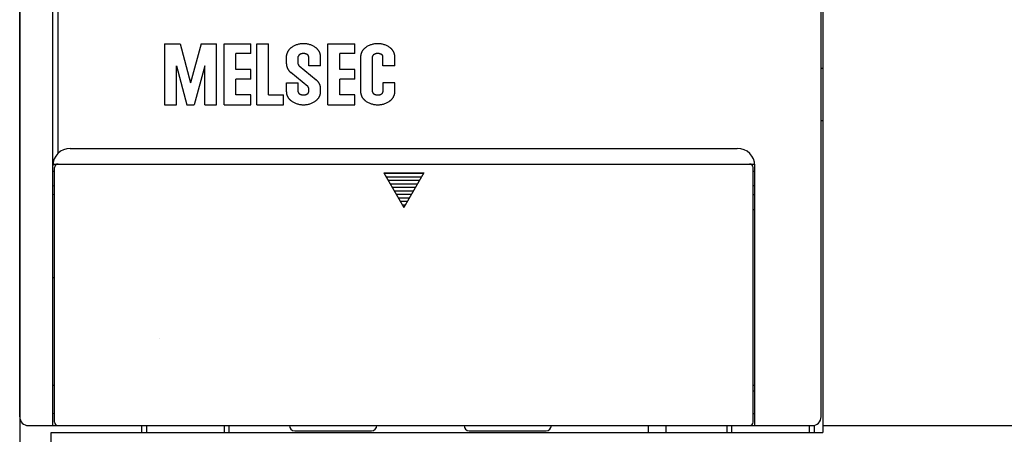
# Model space of a CAD drawing. Extents: x -157 to 170, y -125 to 114.
# Tile 4 of 9: x -50 to 7, y 22 to 46. Entities that reach past the tile are written whole.
import ezdxf

# ---------------------------------------------------------------- set-up
doc = ezdxf.new("R2010")
doc.units = 0
doc.layers.get('0').update_dxf_attribs({"linetype": 'CONTINUOUS'})

msp = doc.modelspace()

# ---------------------------------------------------------------- linework, layer by layer
at = {"color": 7, "linetype": 'CONTINUOUS'}
for p, q in [((-49.665741, 83.878304), (-49.665741, 3.878303)), ((-47.765739, 22.878304), (-47.765739, 72.878304)), ((-47.46574, 38.492447), (-47.46574, 72.878304)), ((-3.66574, 73.278305), (-3.66574, 22.478304)), ((-49.665741, 23.378304), (-49.665741, 72.378304)), ((-3.76574, 23.378304), (-3.76574, 72.378304)), ((-41.365738, 44.778301), (-41.365738, 41.278301)), ((-41.365738, 44.775677), (-40.472649, 44.775677)), ((-40.472649, 44.775677), (-39.877266, 42.537357)), ((-39.281868, 44.775677), (-39.87727, 42.537357)), ((-39.281868, 44.775677), (-38.388779, 44.775677)), ((-38.388779, 41.278301), (-38.388779, 44.775677)), ((-37.963509, 44.775677), (-36.432484, 44.775677)), ((-37.963509, 41.278301), (-37.963509, 44.775677)), ((-36.432484, 44.216099), (-36.432484, 44.775677)), ((-36.092262, 44.775677), (-35.411816, 44.775677)), ((-36.092262, 41.278301), (-36.092262, 44.775677)), ((-35.411816, 41.837883), (-35.411816, 44.775677)), ((-32.009567, 44.775677), (-30.478561, 44.775677)), ((-32.009567, 41.278301), (-32.009567, 44.775677)), ((-30.478561, 44.216099), (-30.478561, 44.775677)), ((-37.283043, 43.306782), (-37.283043, 44.216099)), ((-36.432484, 44.216099), (-37.283043, 44.216099)), ((-34.386734, 43.618172), (-34.386734, 44.107559)), ((-33.710701, 43.609543), (-33.710701, 44.036495)), ((-33.115299, 43.516624), (-33.115299, 44.036495)), ((-32.434853, 43.516624), (-32.434853, 44.036495)), ((-30.478561, 44.216099), (-31.329119, 44.216099)), ((-31.329119, 43.306782), (-31.329119, 44.216099)), ((-30.133926, 41.946423), (-30.133926, 44.107559)), ((-29.457891, 42.017483), (-29.457891, 44.036495)), ((-28.862492, 43.516624), (-28.862492, 44.036495)), ((-28.182045, 43.516624), (-28.182045, 44.036495)), ((-40.685295, 41.278301), (-40.685295, 43.516624)), ((-40.685295, 43.516621), (-40.089912, 41.278301)), ((-39.069225, 43.516624), (-39.664623, 41.278301)), ((-39.069225, 41.278301), (-39.069225, 43.516624)), ((-33.660862, 43.51062), (-32.683968, 42.707256)), ((-32.434853, 43.516624), (-33.115299, 43.516624)), ((-28.182045, 43.516624), (-28.862492, 43.516624)), ((-28.182045, 43.516624), (-28.862492, 43.516624)), ((-36.432484, 43.306782), (-37.283043, 43.306782)), ((-36.432484, 42.7472), (-36.432484, 43.306782)), ((-33.165119, 42.323822), (-34.137619, 43.123569)), ((-30.478561, 43.306782), (-31.329119, 43.306782)), ((-30.478561, 42.7472), (-30.478561, 43.306782)), ((-3.76574, 43.378304), (-3.66574, 43.378304)), ((-36.432484, 42.7472), (-37.283043, 42.7472)), ((-37.283043, 41.837883), (-37.283043, 42.7472)), ((-34.391148, 42.537357), (-33.710701, 42.537357)), ((-34.391148, 42.017483), (-34.391148, 42.537357)), ((-33.710701, 42.017483), (-33.710701, 42.537357)), ((-30.478561, 42.7472), (-31.329119, 42.7472)), ((-31.329119, 41.837883), (-31.329119, 42.7472)), ((-28.182045, 42.537357), (-28.862492, 42.537357)), ((-28.862492, 42.537357), (-28.862492, 42.017483)), ((-28.182045, 42.017483), (-28.182045, 42.537357)), ((-36.432484, 41.837883), (-37.283043, 41.837883)), ((-36.432484, 41.278301), (-36.432484, 41.837883)), ((-35.411816, 41.837883), (-34.561256, 41.837883)), ((-34.561256, 41.278301), (-34.561256, 41.837883)), ((-33.115299, 42.017483), (-33.115299, 42.224899)), ((-32.434853, 42.017483), (-32.434853, 42.212654)), ((-30.478561, 41.837883), (-31.329119, 41.837883)), ((-30.478561, 41.278301), (-30.478561, 41.837883)), ((-41.365738, 41.278301), (-40.685295, 41.278301)), ((-40.089912, 41.278301), (-39.664623, 41.278301)), ((-39.069225, 41.278301), (-38.388779, 41.278301)), ((-37.963509, 41.278301), (-36.432484, 41.278301)), ((-36.092262, 41.278301), (-34.561256, 41.278301)), ((-32.009567, 41.278301), (-30.478561, 41.278301)), ((-3.76574, 40.378304), (-3.66574, 40.378304)), ((-46.765739, 38.778301), (-8.56574, 38.778301)), ((-47.760727, 37.878304), (-7.570753, 37.878304)), ((-47.665741, 37.878304), (-40.065739, 37.878304)), ((-47.665741, 37.878304), (-38.565739, 37.878304)), ((-47.46574, 37.878304), (-7.86574, 37.878304)), ((-47.765739, 37.478302), (-47.665741, 37.478302)), ((-47.665741, 23.078302), (-47.665741, 37.678303)), ((-28.82044, 37.378304), (-26.51104, 37.378304)), ((-28.82044, 37.378304), (-27.665739, 35.378304)), ((-28.802643, 37.347477), (-26.528835, 37.347477)), ((-26.51104, 37.378304), (-27.665739, 35.378304)), ((-7.66574, 23.078302), (-7.66574, 37.678303)), ((-7.66574, 37.478302), (-7.56574, 37.478302)), ((-7.56574, 22.878304), (-7.56574, 37.778301)), ((-28.687174, 37.147476), (-26.644306, 37.147476)), ((-28.571703, 36.947479), (-26.759775, 36.947479)), ((-28.456234, 36.747478), (-26.875246, 36.747478)), ((-28.340763, 36.547478), (-26.990717, 36.547478)), ((-28.225292, 36.347477), (-27.106186, 36.347477)), ((-28.109823, 36.147476), (-27.221657, 36.147476)), ((-27.994352, 35.947479), (-27.337126, 35.947479)), ((-27.878883, 35.747478), (-27.452597, 35.747478)), ((-27.763412, 35.547478), (-27.568066, 35.547478)), ((-7.66574, 35.278301), (-7.56574, 35.278301)), ((-47.765739, 31.378304), (-47.665741, 31.378304)), ((-7.66574, 24.878304), (-7.56574, 24.878304)), ((-49.165741, 22.878304), (-4.265739, 22.878304)), ((-47.46574, 22.878304), (-7.86574, 22.878304)), ((-42.665741, 22.478304), (-42.665741, 22.878304)), ((-42.38974, 22.478304), (-42.38974, 22.878304)), ((-37.941738, 22.478304), (-37.941738, 22.878304)), ((-37.665741, 22.478304), (-37.665741, 22.878304)), ((-33.915741, 22.578302), (-29.515739, 22.578302)), ((-23.915739, 22.578302), (-19.515739, 22.578302)), ((-13.66574, 22.878304), (-13.66574, 22.478304)), ((-12.66574, 22.878304), (-12.66574, 22.478304)), ((-9.16574, 22.878304), (-9.16574, 22.478304)), ((-8.88974, 22.478304), (-8.88974, 22.878304)), ((-4.44174, 22.478304), (-4.44174, 22.878304)), ((-4.16574, 22.888405), (-4.16574, 22.478304)), ((-4.16574, 22.878304), (-4.16574, 22.478304)), ((-3.66574, 22.878304), (27.834261, 22.878304)), ((-47.865738, 18.378304), (-47.865738, 22.478304)), ((-47.865738, 22.478304), (-3.66574, 22.478304))]:
    msp.add_line(p, q, dxfattribs=at)
for centre, radius, start, end in [((-33.643223, 43.925694), 0.784406, 125.962749, 128.631007), ((-33.529182, 43.77361), 0.974481, 120.954299, 126.140744), ((-33.51569, 43.763692), 0.989946, 116.142249, 121.328694), ((-33.50134, 43.755045), 1.004073, 111.473505, 116.65995), ((-33.486273, 43.747726), 1.016462, 106.926389, 112.112834), ((-33.47061, 43.74179), 1.026787, 102.479686, 107.666131), ((-33.454465, 43.737309), 1.034757, 98.112474, 103.298919), ((-33.437988, 43.734291), 1.040192, 93.801149, 98.987594), ((-33.421307, 43.732786), 1.04293, 89.523649, 94.710095), ((-33.404552, 43.732792), 1.042919, 85.257683, 90.444128), ((-33.387866, 43.734311), 1.040157, 80.980339, 86.166784), ((-33.3714, 43.737333), 1.034712, 76.668222, 81.854668), ((-33.355251, 43.74184), 1.026707, 72.300727, 77.487172), ((-33.339588, 43.747771), 1.016379, 67.853778, 73.040223), ((-33.324527, 43.755098), 1.003978, 63.305846, 68.492291), ((-33.310198, 43.763766), 0.989837, 58.634994, 63.821439), ((-33.29669, 43.773686), 0.974357, 53.823228, 59.009673), ((-33.182367, 43.926075), 0.783859, 50.975462, 54.006003), ((-29.390416, 43.925694), 0.784406, 125.962749, 128.631007), ((-29.276374, 43.77361), 0.974481, 120.954299, 126.140744), ((-29.262882, 43.763692), 0.989946, 116.142249, 121.328694), ((-29.248532, 43.755045), 1.004073, 111.473505, 116.65995), ((-29.233465, 43.747726), 1.016462, 106.926389, 112.112834), ((-29.217802, 43.74179), 1.026787, 102.479686, 107.666131), ((-29.201657, 43.737309), 1.034757, 98.112474, 103.298919), ((-29.18518, 43.734291), 1.040192, 93.801149, 98.987594), ((-29.168499, 43.732786), 1.04293, 89.523649, 94.710095), ((-29.151744, 43.732792), 1.042919, 85.257683, 90.444128), ((-29.135058, 43.734322), 1.040146, 80.98027, 86.166716), ((-29.118593, 43.737333), 1.034712, 76.668222, 81.854668), ((-29.102443, 43.741829), 1.026718, 72.300888, 77.487333), ((-29.08678, 43.747771), 1.016379, 67.853778, 73.040223), ((-29.071719, 43.755109), 1.003968, 63.305588, 68.492033), ((-29.057391, 43.763766), 0.989837, 58.634994, 63.821439), ((-29.043883, 43.773686), 0.974357, 53.823228, 59.009673), ((-28.929559, 43.926094), 0.783844, 50.97462, 54.005161), ((-33.690463, 44.017637), 0.702062, 169.967677, 172.635936), ((-33.689416, 44.010681), 0.704336, 166.757059, 169.425318), ((-33.688077, 44.003788), 0.707248, 163.570052, 166.23831), ((-33.686377, 43.996974), 0.710832, 160.413748, 163.082006), ((-33.684378, 43.990215), 0.715003, 157.288838, 159.957097), ((-33.682063, 43.98357), 0.719723, 154.203806, 156.872064), ((-33.679438, 43.977039), 0.724945, 151.161081, 153.82934), ((-33.676535, 43.970662), 0.730575, 148.164547, 150.832805), ((-33.673325, 43.964397), 0.736616, 145.21393, 147.882189), ((-33.669805, 43.958288), 0.742998, 142.313656, 144.981915), ((-33.666039, 43.95236), 0.749606, 139.462851, 142.13111), ((-33.661986, 43.946618), 0.75642, 136.663545, 139.331803), ((-33.657676, 43.941047), 0.76338, 133.913192, 136.581451), ((-33.653095, 43.93572), 0.770394, 131.215563, 133.883821), ((-33.64828, 43.930584), 0.77743, 128.56486, 131.233118), ((-33.570777, 44.035689), 0.139919, 176.641398, 179.669877), ((-33.570699, 44.034104), 0.140098, 172.967662, 175.996141), ((-33.570527, 44.032526), 0.140471, 169.308913, 172.337391), ((-33.570262, 44.030934), 0.141035, 165.665141, 168.693619), ((-33.569945, 44.029365), 0.141738, 162.05392, 165.082398), ((-33.569526, 44.027837), 0.142613, 158.492912, 161.521391), ((-33.569032, 44.026328), 0.143632, 154.976963, 158.005441), ((-33.568448, 44.024821), 0.144802, 151.50553, 154.534009), ((-33.567786, 44.023371), 0.146079, 148.101115, 151.129594), ((-33.567056, 44.021959), 0.147447, 144.756948, 147.785427), ((-33.56625, 44.020587), 0.148899, 141.476071, 144.50455), ((-33.565381, 44.019235), 0.150422, 138.251095, 141.279574), ((-33.564443, 44.017963), 0.151969, 135.100152, 138.12863), ((-33.563414, 44.016716), 0.153578, 132.013122, 135.0416), ((-33.562347, 44.015535), 0.15517, 128.98551, 132.013989), ((-33.561222, 44.014423), 0.156742, 126.021038, 129.049517), ((-33.453459, 43.867662), 0.338809, 121.016986, 126.207783), ((-33.448763, 43.864194), 0.344208, 116.198566, 121.389363), ((-33.443772, 43.861175), 0.349134, 111.524029, 116.714827), ((-33.43854, 43.858634), 0.35344, 106.971131, 112.161928), ((-33.433077, 43.856551), 0.357056, 102.521258, 107.712056), ((-33.427458, 43.854993), 0.359833, 98.15008, 103.340878), ((-33.421733, 43.853941), 0.361727, 93.833251, 99.024049), ((-33.415926, 43.853413), 0.362689, 89.552361, 94.743158), ((-33.410092, 43.853409), 0.362693, 85.283053, 90.47385), ((-33.404283, 43.853931), 0.361741, 81.002607, 86.193405), ((-33.398555, 43.854986), 0.359845, 76.686343, 81.87714), ((-33.392942, 43.856537), 0.35708, 72.314662, 77.50546), ((-33.387484, 43.858622), 0.353464, 67.864192, 73.054989), ((-33.382232, 43.861155), 0.349162, 63.314989, 68.505786), ((-33.377254, 43.864176), 0.344241, 58.638816, 63.829613), ((-33.372547, 43.867634), 0.338846, 53.823278, 59.014075), ((-33.264795, 44.014411), 0.156767, 50.977655, 54.008196), ((-33.263678, 44.015537), 0.15519, 48.006099, 51.03664), ((-33.262581, 44.016712), 0.153583, 44.986261, 48.016802), ((-33.261561, 44.017934), 0.151997, 41.901986, 44.932527), ((-33.260632, 44.019236), 0.150436, 38.738426, 41.768967), ((-33.259735, 44.02058), 0.148896, 35.52052, 38.551061), ((-33.258958, 44.021944), 0.147473, 32.233884, 35.264425), ((-33.258201, 44.023366), 0.146077, 28.89011, 31.920651), ((-33.257551, 44.024826), 0.144806, 25.478052, 28.508593), ((-33.256981, 44.026304), 0.143659, 22.013063, 25.043604), ((-33.256461, 44.02784), 0.142607, 18.488606, 21.519146), ((-33.256057, 44.029359), 0.141748, 14.927753, 17.958294), ((-33.255718, 44.030936), 0.141022, 11.313512, 14.344053), ((-33.255469, 44.032517), 0.140475, 7.670655, 10.701196), ((-33.255314, 44.034102), 0.140118, 4.006063, 7.036604), ((-33.255216, 44.035694), 0.139918, 0.327846, 3.358387), ((-33.176665, 43.931683), 0.775913, 48.011254, 51.041795), ((-33.171277, 43.937578), 0.767927, 44.985237, 48.015778), ((-33.166194, 43.943762), 0.759961, 41.895884, 44.926425), ((-33.161475, 43.950182), 0.752163, 38.741387, 41.771928), ((-33.157083, 43.956863), 0.74456, 35.521375, 38.551916), ((-33.153047, 43.963741), 0.737286, 32.237965, 35.268506), ((-33.149395, 43.970869), 0.730406, 28.887329, 31.91787), ((-33.146108, 43.978129), 0.724037, 25.479386, 28.509927), ((-33.143218, 43.985579), 0.718244, 22.011502, 25.042043), ((-33.140735, 43.993183), 0.713118, 18.489382, 21.519923), ((-33.13864, 44.000886), 0.708719, 14.921888, 17.952429), ((-33.136965, 44.008696), 0.705126, 11.313171, 14.343712), ((-33.1357, 44.016581), 0.702379, 7.672177, 10.702718), ((-33.134865, 44.02451), 0.700535, 4.008049, 7.03859), ((-33.134434, 44.032511), 0.699591, 0.326299, 3.356839), ((-29.437655, 44.017659), 0.702059, 169.96941, 172.637668), ((-29.436609, 44.010681), 0.704336, 166.757059, 169.425318), ((-29.43527, 44.003788), 0.707248, 163.570052, 166.23831), ((-29.433569, 43.996953), 0.710838, 160.412104, 163.080362), ((-29.43157, 43.990215), 0.715003, 157.288838, 159.957097), ((-29.429255, 43.98357), 0.719723, 154.203806, 156.872064), ((-29.42663, 43.97706), 0.724935, 151.162587, 153.830845), ((-29.423727, 43.970641), 0.730586, 148.163096, 150.831354), ((-29.420517, 43.964397), 0.736616, 145.21393, 147.882189), ((-29.416997, 43.958288), 0.742998, 142.313656, 144.981915), ((-29.413231, 43.95236), 0.749606, 139.462851, 142.13111), ((-29.409178, 43.946618), 0.75642, 136.663545, 139.331803), ((-29.404868, 43.941068), 0.763364, 133.914337, 136.582596), ((-29.400288, 43.93572), 0.770394, 131.215563, 133.883821), ((-29.395473, 43.930584), 0.77743, 128.56486, 131.233118), ((-29.31797, 44.035708), 0.139918, 176.649142, 179.677621), ((-29.317892, 44.034104), 0.140098, 172.967662, 175.996141), ((-29.317719, 44.032507), 0.140474, 169.301294, 172.329773), ((-29.317454, 44.030934), 0.141035, 165.665141, 168.693619), ((-29.317138, 44.029384), 0.141732, 162.061256, 165.089735), ((-29.316719, 44.027837), 0.142613, 158.492912, 161.521391), ((-29.316224, 44.026309), 0.14364, 154.970042, 157.99852), ((-29.315641, 44.024839), 0.144794, 151.512202, 154.540681), ((-29.314979, 44.023371), 0.146079, 148.101115, 151.129594), ((-29.314249, 44.021959), 0.147447, 144.756948, 147.785427), ((-29.313443, 44.020568), 0.14891, 141.470258, 144.498736), ((-29.312573, 44.019235), 0.150422, 138.251095, 141.279574), ((-29.311635, 44.017963), 0.151969, 135.100152, 138.12863), ((-29.310606, 44.016716), 0.153578, 132.013122, 135.0416), ((-29.309539, 44.015554), 0.155156, 128.990048, 132.018527), ((-29.308415, 44.014423), 0.156742, 126.021038, 129.049517), ((-29.200651, 43.867651), 0.338818, 121.015952, 126.20675), ((-29.195955, 43.864194), 0.344208, 116.198566, 121.389363), ((-29.190964, 43.861186), 0.349124, 111.52477, 116.715567), ((-29.185732, 43.858623), 0.35345, 106.970531, 112.161329), ((-29.180269, 43.856562), 0.357045, 102.52172, 107.712518), ((-29.174651, 43.854993), 0.359833, 98.15008, 103.340878), ((-29.168926, 43.85393), 0.361738, 93.833055, 99.023853), ((-29.163118, 43.853413), 0.362689, 89.552361, 94.743158), ((-29.157284, 43.853409), 0.362693, 85.283053, 90.47385), ((-29.151475, 43.853931), 0.361741, 81.002607, 86.193405), ((-29.145747, 43.854986), 0.359845, 76.686343, 81.87714), ((-29.140134, 43.856548), 0.357069, 72.314201, 77.504998), ((-29.134676, 43.858611), 0.353475, 67.864791, 73.055588), ((-29.129425, 43.861166), 0.349152, 63.314249, 68.505047), ((-29.124447, 43.864176), 0.344241, 58.638816, 63.829613), ((-29.11974, 43.867634), 0.338846, 53.823278, 59.014075), ((-29.011987, 44.014411), 0.156767, 50.977655, 54.008196), ((-29.01087, 44.015537), 0.15519, 48.006099, 51.03664), ((-29.009773, 44.016712), 0.153583, 44.986261, 48.016802), ((-29.008753, 44.017952), 0.151984, 41.896808, 44.927349), ((-29.007825, 44.019236), 0.150436, 38.738426, 41.768967), ((-29.006927, 44.020561), 0.148908, 35.526328, 38.556869), ((-29.00615, 44.021944), 0.147473, 32.233884, 35.264425), ((-29.005393, 44.023366), 0.146077, 28.89011, 31.920651), ((-29.004743, 44.024826), 0.144806, 25.478052, 28.508593), ((-29.004173, 44.026323), 0.143651, 22.006149, 25.03669), ((-29.003654, 44.027821), 0.142613, 18.495744, 21.526285), ((-29.00325, 44.029377), 0.141743, 14.920422, 17.950963), ((-29.002911, 44.030936), 0.141022, 11.313512, 14.344053), ((-29.002662, 44.032517), 0.140475, 7.670655, 10.701196), ((-29.002507, 44.034102), 0.140118, 4.006063, 7.036604), ((-29.002409, 44.035694), 0.139918, 0.327846, 3.358387), ((-28.923858, 43.931683), 0.775913, 48.011254, 51.041795), ((-28.91847, 43.937578), 0.767927, 44.985237, 48.015778), ((-28.913386, 43.943743), 0.759974, 41.89692, 44.927461), ((-28.908667, 43.950182), 0.752163, 38.741387, 41.771928), ((-28.904275, 43.956863), 0.74456, 35.521375, 38.551916), ((-28.90024, 43.96376), 0.737276, 32.236744, 35.267285), ((-28.896587, 43.97085), 0.730416, 28.888609, 31.91915), ((-28.893301, 43.978148), 0.724028, 25.478052, 28.508593), ((-28.890411, 43.985579), 0.718244, 22.011502, 25.042043), ((-28.887927, 43.993164), 0.713125, 18.490809, 21.52135), ((-28.885832, 44.000886), 0.708719, 14.921888, 17.952429), ((-28.884157, 44.008696), 0.705126, 11.313171, 14.343712), ((-28.882892, 44.016581), 0.702379, 7.672177, 10.702718), ((-28.882057, 44.024529), 0.700533, 4.00651, 7.037051), ((-28.881626, 44.032492), 0.699592, 0.327846, 3.358387), ((-33.687133, 43.621889), 0.69961, 180.304389, 183.116783), ((-33.686775, 43.629282), 0.700408, 183.719121, 186.531515), ((-33.686066, 43.636658), 0.701989, 187.123006, 189.9354), ((-33.684952, 43.644015), 0.70439, 190.509262, 193.321657), ((-33.683532, 43.651253), 0.707472, 193.865565, 196.677959), ((-33.681722, 43.658473), 0.711307, 197.193271, 200.005665), ((-33.570788, 43.610287), 0.139914, 180.304488, 183.116882), ((-33.570704, 43.611761), 0.140085, 183.717312, 186.529706), ((-33.570559, 43.61324), 0.140406, 187.122513, 189.934907), ((-33.570352, 43.61472), 0.140872, 190.51319, 193.325584), ((-33.570047, 43.616155), 0.141505, 193.862669, 196.675063), ((-33.56971, 43.617603), 0.14225, 197.194841, 200.007235), ((-33.569263, 43.619019), 0.143159, 200.478496, 203.29089), ((-33.568773, 43.620418), 0.144167, 203.724676, 206.53707), ((-33.568185, 43.621796), 0.145311, 206.919588, 209.731982), ((-33.56757, 43.623127), 0.146508, 210.06454, 212.876934), ((-33.566874, 43.624426), 0.1478, 213.153581, 215.965975), ((-33.566107, 43.625709), 0.149175, 216.1915, 219.003894), ((-33.565278, 43.626947), 0.150599, 219.171556, 221.98395), ((-33.5644, 43.628135), 0.152046, 222.095222, 224.907616), ((-33.563464, 43.629265), 0.153508, 224.959778, 227.772172), ((-33.562461, 43.630391), 0.155015, 227.777683, 230.590077), ((-33.679567, 43.665552), 0.715778, 200.479103, 203.291498), ((-33.677056, 43.672548), 0.720871, 203.723301, 206.535695), ((-33.674243, 43.679396), 0.726464, 206.919809, 209.732203), ((-33.671064, 43.686093), 0.732557, 210.063708, 212.876102), ((-33.667563, 43.69263), 0.739055, 213.154391, 215.966785), ((-33.663767, 43.698999), 0.745874, 216.1915, 219.003894), ((-33.659645, 43.70517), 0.752964, 219.171387, 221.983781), ((-33.655213, 43.711109), 0.760233, 222.093051, 224.905445), ((-33.650531, 43.716842), 0.767596, 224.961826, 227.77422), ((-33.645541, 43.722351), 0.77503, 227.774729, 230.587123), ((-33.263539, 42.204052), 0.155015, 47.777683, 50.590077), ((-33.262557, 42.205178), 0.153522, 44.954275, 47.766669), ((-33.2616, 42.206307), 0.152046, 42.095222, 44.907616), ((-33.260722, 42.207495), 0.150599, 39.171556, 41.98395), ((-33.259893, 42.208733), 0.149175, 36.1915, 39.003894), ((-33.259126, 42.210016), 0.1478, 33.153581, 35.965975), ((-33.176026, 42.108475), 0.775016, 47.775869, 50.588263), ((-33.171076, 42.113984), 0.76761, 44.960725, 47.773119), ((-33.166353, 42.119696), 0.760232, 42.095222, 44.907616), ((-33.161942, 42.125676), 0.752951, 39.170209, 41.982603), ((-33.15782, 42.131827), 0.745874, 36.1915, 39.003894), ((-33.154024, 42.138196), 0.739055, 33.154391, 35.966785), ((-33.150523, 42.144733), 0.732557, 30.063708, 32.876102), ((-33.147364, 42.151429), 0.726482, 26.919046, 29.73144), ((-33.14451, 42.158278), 0.720852, 23.723989, 26.536383), ((-33.14202, 42.165274), 0.715778, 20.479103, 23.291498), ((-33.139865, 42.172353), 0.711307, 17.193271, 20.005665), ((-33.138075, 42.179552), 0.707497, 13.866722, 16.679116), ((-33.136614, 42.186831), 0.704366, 10.507983, 13.320377), ((-33.135542, 42.194168), 0.702009, 7.12276, 9.935154), ((-33.691566, 42.021467), 0.699591, 180.326299, 183.356839), ((-33.691136, 42.029449), 0.700533, 184.00651, 187.037051), ((-33.690301, 42.037397), 0.702379, 187.672177, 190.702718), ((-33.689035, 42.045301), 0.70513, 191.314669, 194.34521), ((-33.68736, 42.053092), 0.708719, 194.921888, 197.952429), ((-33.685265, 42.060795), 0.713118, 198.489382, 201.519923), ((-33.682782, 42.068399), 0.718244, 202.011502, 205.042043), ((-33.679892, 42.07583), 0.724028, 205.478052, 208.508593), ((-33.676606, 42.083128), 0.730416, 208.888609, 211.91915), ((-33.570784, 42.018284), 0.139918, 180.327846, 183.358387), ((-33.570686, 42.019876), 0.140118, 184.006063, 187.036604), ((-33.570531, 42.021461), 0.140475, 187.670655, 190.701196), ((-33.570282, 42.023042), 0.141022, 191.313512, 194.344053), ((-33.569943, 42.024601), 0.141743, 194.920422, 197.950963), ((-33.56952, 42.026156), 0.142631, 198.493145, 201.523685), ((-33.569039, 42.027655), 0.143634, 202.009159, 205.0397), ((-33.568449, 42.029171), 0.144814, 205.484718, 208.515259), ((-33.56778, 42.030612), 0.146093, 208.886357, 211.916898), ((-33.567061, 42.032014), 0.147447, 212.231856, 215.262397), ((-33.566266, 42.033417), 0.148908, 215.526328, 218.556869), ((-33.565368, 42.034742), 0.150436, 218.738426, 221.768967), ((-33.56444, 42.036026), 0.151984, 221.896808, 224.927349), ((-33.56342, 42.037266), 0.153583, 224.986261, 228.016802), ((-33.562323, 42.03846), 0.155204, 228.010631, 231.041172), ((-33.561205, 42.039567), 0.156767, 230.977655, 234.008196), ((-33.45343, 42.186351), 0.338861, 233.822755, 239.013553), ((-33.448734, 42.189808), 0.34425, 238.6397, 243.830497), ((-33.443744, 42.192818), 0.349166, 243.313335, 248.504132), ((-33.438502, 42.195372), 0.353485, 247.865389, 253.056187), ((-33.433043, 42.197435), 0.35708, 252.314662, 257.50546), ((-33.427429, 42.199008), 0.359867, 256.686996, 261.877794), ((-33.4217, 42.200041), 0.361741, 261.002607, 266.193405), ((-33.41589, 42.200585), 0.362715, 265.283182, 270.47398), ((-33.410055, 42.20057), 0.3627, 269.552296, 274.743093), ((-33.404246, 42.200042), 0.361738, 273.833055, 279.023853), ((-33.39852, 42.199001), 0.359854, 278.149425, 283.340222), ((-33.3929, 42.197421), 0.357056, 282.521258, 287.712056), ((-33.387447, 42.195361), 0.353464, 286.971619, 292.162416), ((-33.382203, 42.192798), 0.349134, 291.524029, 296.714827), ((-33.377223, 42.189791), 0.344223, 296.199291, 301.390089), ((-33.372526, 42.186323), 0.338824, 301.017507, 306.208305), ((-33.264797, 42.039555), 0.156754, 306.026522, 309.055001), ((-33.264797, 42.039555), 0.156754, 306.026522, 309.055001), ((-33.263653, 42.038443), 0.15517, 308.98551, 312.013989), ((-33.263653, 42.038443), 0.15517, 308.98551, 312.013989), ((-33.262587, 42.037243), 0.153565, 312.017984, 315.046462), ((-33.262587, 42.037243), 0.153565, 312.017984, 315.046462), ((-33.261557, 42.036034), 0.151982, 315.094968, 318.123446), ((-33.261557, 42.036034), 0.151982, 315.094968, 318.123446), ((-33.26062, 42.034724), 0.15041, 318.256598, 321.285076), ((-33.26062, 42.034724), 0.15041, 318.256598, 321.285076), ((-33.25975, 42.03341), 0.14891, 321.470258, 324.498736), ((-33.25975, 42.03341), 0.14891, 321.470258, 324.498736), ((-33.258944, 42.032019), 0.147447, 324.756948, 327.785427), ((-33.258944, 42.032019), 0.147447, 324.756948, 327.785427), ((-33.25843, 42.211315), 0.146508, 30.06454, 32.876934), ((-33.258195, 42.030607), 0.146063, 328.097361, 331.12584), ((-33.258195, 42.030607), 0.146063, 328.097361, 331.12584), ((-33.257794, 42.212646), 0.145293, 26.9234, 29.735794), ((-33.25757, 42.029157), 0.144819, 331.508926, 334.537405), ((-33.25757, 42.029157), 0.144819, 331.508926, 334.537405), ((-33.257248, 42.214024), 0.144185, 23.721238, 26.533632), ((-33.256968, 42.02765), 0.143632, 334.976963, 338.005441), ((-33.256968, 42.02765), 0.143632, 334.976963, 338.005441), ((-33.256737, 42.215423), 0.143159, 20.478496, 23.29089), ((-33.256474, 42.026141), 0.142613, 338.492912, 341.521391), ((-33.256474, 42.026141), 0.142613, 338.492912, 341.521391), ((-33.25629, 42.216839), 0.14225, 17.194841, 20.007235), ((-33.256055, 42.024613), 0.141738, 342.05392, 345.082398), ((-33.256055, 42.024613), 0.141738, 342.05392, 345.082398), ((-33.255953, 42.218287), 0.141505, 13.862669, 16.675063), ((-33.255739, 42.023025), 0.141031, 345.672636, 348.701115), ((-33.255739, 42.023025), 0.141031, 345.672636, 348.701115), ((-33.255648, 42.219722), 0.140872, 10.51319, 13.325584), ((-33.255474, 42.021471), 0.140474, 349.301294, 352.329773), ((-33.255474, 42.021471), 0.140474, 349.301294, 352.329773), ((-33.255441, 42.221202), 0.140406, 7.122513, 9.934907), ((-33.255301, 42.019874), 0.140098, 352.967662, 355.996141), ((-33.255301, 42.019874), 0.140098, 352.967662, 355.996141), ((-33.255275, 42.222681), 0.140065, 3.718056, 6.53045), ((-33.255223, 42.018289), 0.139919, 356.641398, 359.669877), ((-33.255223, 42.018289), 0.139919, 356.641398, 359.669877), ((-33.255232, 42.224156), 0.139934, 0.304239, 3.116633), ((-33.149394, 42.083176), 0.730448, 328.055718, 331.088779), ((-33.146122, 42.075877), 0.724071, 331.469133, 334.502194), ((-33.143215, 42.068411), 0.718254, 334.939955, 337.973017), ((-33.140718, 42.060831), 0.713123, 338.462365, 341.495426), ((-33.138615, 42.053114), 0.708711, 342.033075, 345.066137), ((-33.136957, 42.045312), 0.705133, 345.643957, 348.677018), ((-33.135675, 42.037399), 0.702363, 349.289465, 352.322526), ((-33.134848, 42.029461), 0.700526, 352.956921, 355.989983), ((-33.134791, 42.201523), 0.700389, 3.72093, 6.533324), ((-33.134412, 42.02149), 0.699578, 356.638752, 359.671814), ((-33.134454, 42.208958), 0.69961, 0.302721, 3.115115), ((-29.437618, 42.036336), 0.70209, 187.362614, 190.028351), ((-29.436583, 42.043293), 0.704352, 190.571008, 193.236746), ((-29.435218, 42.050165), 0.707283, 193.753339, 196.419077), ((-29.43356, 42.057022), 0.710838, 196.911412, 199.57715), ((-29.431544, 42.063737), 0.71501, 200.030012, 202.69575), ((-29.429238, 42.070377), 0.719719, 203.112644, 205.778382), ((-29.426625, 42.076925), 0.724934, 206.154586, 208.820324), ((-29.317976, 42.018284), 0.139918, 180.327846, 183.358387), ((-29.317878, 42.019876), 0.140118, 184.006063, 187.036604), ((-29.317723, 42.021461), 0.140475, 187.670655, 190.701196), ((-29.317474, 42.023042), 0.141022, 191.313512, 194.344053), ((-29.317135, 42.024601), 0.141743, 194.920422, 197.950963), ((-29.316712, 42.026156), 0.142631, 198.493145, 201.523685), ((-29.316231, 42.027655), 0.143634, 202.009159, 205.0397), ((-29.315642, 42.029152), 0.144806, 205.478052, 208.508593), ((-29.314973, 42.030612), 0.146093, 208.886357, 211.916898), ((-29.314254, 42.032033), 0.147457, 212.237965, 215.268506), ((-29.313458, 42.033417), 0.148908, 215.526328, 218.556869), ((-29.31256, 42.034742), 0.150436, 218.738426, 221.768967), ((-29.311632, 42.036026), 0.151984, 221.896808, 224.927349), ((-29.310612, 42.037266), 0.153583, 224.986261, 228.016802), ((-29.309515, 42.038441), 0.15519, 228.006099, 231.03664), ((-29.308398, 42.039567), 0.156767, 230.977655, 234.008196), ((-29.200622, 42.186351), 0.338861, 233.822755, 239.013553), ((-29.195926, 42.189797), 0.344241, 238.638816, 243.829613), ((-29.190936, 42.192829), 0.349176, 243.314074, 248.504872), ((-29.185694, 42.195372), 0.353485, 247.865389, 253.056187), ((-29.180235, 42.197435), 0.35708, 252.314662, 257.50546), ((-29.174622, 42.198997), 0.359856, 256.68667, 261.877467), ((-29.168893, 42.200052), 0.361752, 261.002802, 266.1936), ((-29.163082, 42.200574), 0.362704, 265.283118, 270.473915), ((-29.157247, 42.200581), 0.362711, 269.55223, 274.743028), ((-29.151438, 42.200042), 0.361738, 273.833055, 279.023853), ((-29.145713, 42.19899), 0.359844, 278.149752, 283.34055), ((-29.140093, 42.197432), 0.357067, 282.520796, 287.711594), ((-29.13464, 42.19535), 0.353454, 286.972218, 292.163015), ((-29.129396, 42.192809), 0.349144, 291.523289, 296.714086), ((-29.124415, 42.18978), 0.344213, 296.200176, 301.390974), ((-29.119718, 42.186334), 0.338833, 301.016474, 306.207271), ((-29.011989, 42.039555), 0.156754, 306.026522, 309.055001), ((-29.010846, 42.038424), 0.155156, 308.990048, 312.018527), ((-29.009779, 42.037262), 0.153578, 312.013122, 315.0416), ((-29.00875, 42.036015), 0.151969, 315.100152, 318.12863), ((-29.007812, 42.034743), 0.150422, 318.251095, 321.279574), ((-29.006942, 42.03341), 0.14891, 321.470258, 324.498736), ((-29.006136, 42.032019), 0.147447, 324.756948, 327.785427), ((-29.005387, 42.030607), 0.146063, 328.097361, 331.12584), ((-29.004763, 42.029138), 0.144811, 331.515598, 334.544077), ((-29.004161, 42.027669), 0.14364, 334.970042, 337.99852), ((-29.003666, 42.026141), 0.142613, 338.492912, 341.521391), ((-29.003247, 42.024594), 0.141732, 342.061256, 345.089735), ((-29.002931, 42.023044), 0.141035, 345.665141, 348.693619), ((-29.002666, 42.021471), 0.140474, 349.301294, 352.329773), ((-29.002493, 42.019874), 0.140098, 352.967662, 355.996141), ((-29.002415, 42.01827), 0.139918, 356.649142, 359.677621), ((-28.896586, 42.083157), 0.730438, 328.056996, 331.090057), ((-28.893315, 42.075877), 0.724071, 331.469133, 334.502194), ((-28.890407, 42.06843), 0.718262, 334.938574, 337.971635), ((-28.88791, 42.060831), 0.713123, 338.462365, 341.495426), ((-28.885807, 42.053114), 0.708711, 342.033075, 345.066137), ((-28.884149, 42.045312), 0.705133, 345.643957, 348.677018), ((-28.882867, 42.037399), 0.702363, 349.289465, 352.322526), ((-28.88204, 42.029461), 0.700526, 352.956921, 355.989983), ((-28.881604, 42.02149), 0.699578, 356.638752, 359.671814), ((-33.672953, 42.090218), 0.737276, 212.236744, 215.267285), ((-33.668918, 42.097134), 0.744572, 215.522537, 218.553078), ((-33.664525, 42.103796), 0.752163, 218.741387, 221.771928), ((-33.659806, 42.110216), 0.759961, 221.895884, 224.926425), ((-33.654723, 42.1164), 0.767927, 224.985237, 228.015778), ((-33.649335, 42.122295), 0.775913, 228.011254, 231.041795), ((-33.643633, 42.127903), 0.783859, 230.975462, 234.006003), ((-33.52928, 42.280296), 0.974363, 233.822686, 239.009131), ((-33.515794, 42.290215), 0.989831, 238.635555, 243.822), ((-33.501454, 42.298884), 1.003978, 243.305846, 248.492291), ((-33.486393, 42.3062), 1.016369, 247.85357, 253.040015), ((-33.47072, 42.312153), 1.026721, 252.300292, 257.486737), ((-33.454592, 42.316649), 1.03471, 256.668824, 261.855269), ((-33.438115, 42.319671), 1.040157, 260.980339, 266.166784), ((-33.421429, 42.32119), 1.042919, 265.257683, 270.444128), ((-33.404674, 42.321196), 1.04293, 269.523649, 274.710095), ((-33.387994, 42.31968), 1.040181, 273.801217, 278.987662), ((-33.371516, 42.316684), 1.034768, 278.112361, 283.298806), ((-33.355372, 42.312181), 1.026777, 282.479846, 287.666291), ((-33.339708, 42.306267), 1.016473, 286.926181, 292.112626), ((-33.324641, 42.298937), 1.004073, 291.473505, 296.65995), ((-33.310291, 42.29029), 0.989946, 296.142249, 301.328694), ((-33.296788, 42.280372), 0.974475, 300.953757, 306.140202), ((-33.182411, 42.127955), 0.783936, 305.955412, 308.988473), ((-33.176717, 42.122339), 0.775989, 308.922566, 311.955628), ((-33.171321, 42.116441), 0.767996, 311.950444, 314.983506), ((-33.166233, 42.110278), 0.760039, 315.040606, 318.073667), ((-33.161493, 42.103845), 0.752216, 318.197001, 321.230062), ((-33.157102, 42.097173), 0.744619, 321.418773, 324.451834), ((-33.153054, 42.09025), 0.737308, 324.706671, 327.739732), ((-29.423696, 42.083294), 0.730582, 209.147206, 211.812944), ((-29.420508, 42.089549), 0.736598, 212.095654, 214.761392), ((-29.417013, 42.095667), 0.742964, 214.995293, 217.66103), ((-29.413232, 42.101579), 0.749573, 217.842204, 220.507942), ((-29.409211, 42.107324), 0.756364, 220.64103, 223.306768), ((-29.404872, 42.112873), 0.763328, 223.386473, 226.052211), ((-29.400309, 42.118239), 0.770358, 226.084795, 228.750533), ((-29.395513, 42.123346), 0.77736, 228.732952, 231.398689), ((-29.390479, 42.128246), 0.78433, 231.334634, 234.000371), ((-29.276472, 42.280296), 0.974363, 233.822686, 239.009131), ((-29.262986, 42.290215), 0.989831, 238.635555, 243.822), ((-29.248647, 42.298873), 1.003968, 243.305588, 248.492033), ((-29.233586, 42.306211), 1.016379, 247.853778, 253.040223), ((-29.217912, 42.312153), 1.026721, 252.300292, 257.486737), ((-29.201784, 42.316649), 1.03471, 256.668824, 261.855269), ((-29.185307, 42.319671), 1.040157, 260.980339, 266.166784), ((-29.168621, 42.32119), 1.042919, 265.257683, 270.444128), ((-29.151866, 42.321196), 1.04293, 269.523649, 274.710095), ((-29.135186, 42.31968), 1.040181, 273.801217, 278.987662), ((-29.118709, 42.316673), 1.034757, 278.112474, 283.298919), ((-29.102564, 42.312192), 1.026787, 282.479686, 287.666131), ((-29.086901, 42.306256), 1.016462, 286.926389, 292.112834), ((-29.071834, 42.298937), 1.004073, 291.473505, 296.65995), ((-29.057484, 42.29029), 0.989946, 296.142249, 301.328694), ((-29.043981, 42.280372), 0.974475, 300.953757, 306.140202), ((-28.929604, 42.127936), 0.783921, 305.956252, 308.989313), ((-28.92391, 42.122358), 0.776003, 308.921661, 311.954723), ((-28.918513, 42.116441), 0.767996, 311.950444, 314.983506), ((-28.913425, 42.110278), 0.760039, 315.040606, 318.073667), ((-28.908685, 42.103845), 0.752216, 318.197001, 321.230062), ((-28.904295, 42.097154), 0.744608, 321.419933, 324.452994), ((-28.900247, 42.090269), 0.737319, 324.705451, 327.738512), ((-46.765739, 37.778301), 1, 90, 180), ((-8.56574, 37.778301), 1, 0, 90), ((-47.46574, 37.678303), 0.2, 90, 180), ((-7.86574, 37.678303), 0.2, 0, 90), ((-47.665741, 36.378304), 0.25, 90, 113.577766), ((-47.665741, 36.378304), 0.25, 246.422234, 270), ((-7.66574, 36.378304), 0.25, 66.421934, 90), ((-7.66574, 36.378304), 0.25, 270, 293.578066), ((-44.665741, 27.878304), 3, 359.904487, 0), ((-47.665741, 24.378304), 0.8, 90, 97.180659), ((-7.66574, 24.378304), 0.8, 82.819239, 90), ((-49.165741, 23.378304), 0.5, 180, 270), ((-47.665741, 24.378304), 0.8, 262.819358, 270), ((-7.66574, 24.378304), 0.8, 270, 277.180744), ((-4.265739, 23.378304), 0.5, 270, 0), ((-47.46574, 23.078302), 0.2, 180, 270), ((-33.915741, 22.878304), 0.3, 180, 270), ((-29.515739, 22.878304), 0.3, 270, 0), ((-23.915739, 22.878304), 0.3, 180, 270), ((-19.515739, 22.878304), 0.3, 270, 0), ((-7.86574, 23.078302), 0.2, 270, 0)]:
    msp.add_arc(centre, radius, start, end, dxfattribs=at)

doc.saveas('drawing.dxf')
